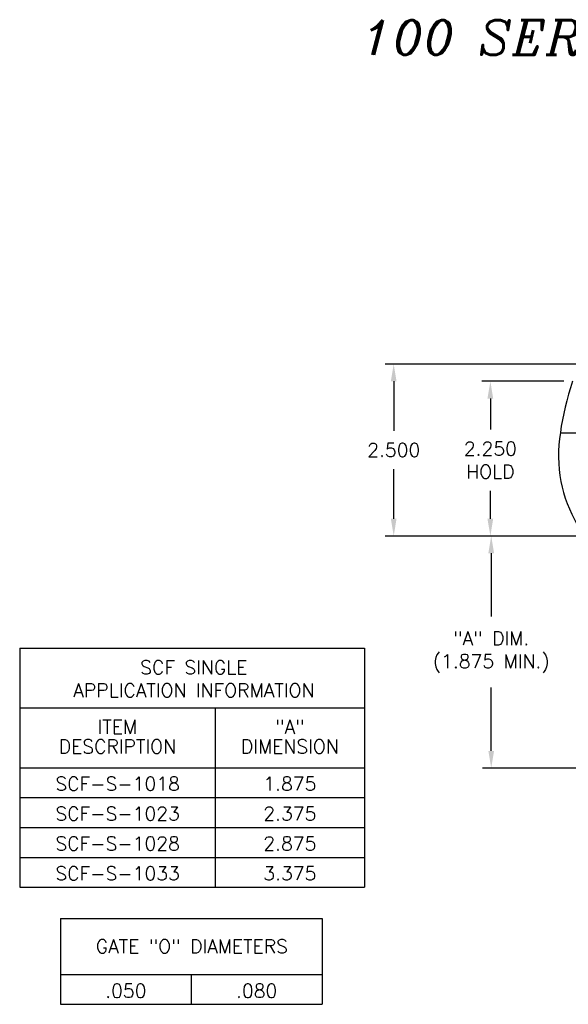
# Model space of a CAD drawing. Extents: x -79 to 56, y -28 to 58.
# Tile 9 of 23: x -70 to -62, y 38 to 52. Entities that reach past the tile are written whole.
import ezdxf
from ezdxf.enums import TextEntityAlignment as Align

# ---------------------------------------------------------------- set-up
doc = ezdxf.new("R2010")
doc.units = 0
doc.header["$MEASUREMENT"] = 0
doc.layers.get('DEFPOINTS').update_dxf_attribs({"linetype": 'CONTINUOUS'})
for name, color, linetype in [('DIM_OSCO', 4, 'CONTINUOUS'), ('DIMENSIONS', 4, 'CONTINUOUS'), ('DSCV_BORE_LIGHT', 134, 'CONTINUOUS'), ('INFO_BOX_SOLID', 7, 'CONTINUOUS'), ('INFO_BOX_TEXT', 4, 'CONTINUOUS')]:
    doc.layers.add(name, color=color, linetype=linetype)
doc.styles.add('ITALIC', font='italic.shx')
doc.styles.add('ROMANS', font='romans.shx')
doc.dimstyles.new('CATALOG', dxfattribs={"dimscale": 2, "dimtxt": 0.1, "dimasz": 0.125, "dimexe": 0.0625, "dimexo": 0.0625, "dimgap": 0.09, "dimtad": 0, "dimtih": 1, "dimtoh": 1, "dimdec": 3, "dimzin": 4, "dimdsep": 46, "dimtxsty": 'ROMANS', "dimcen": 0, "dimclrd": 256, "dimclre": 256, "dimclrt": 256, "dimadec": 0, "dimazin": 0, "dimtfac": 0.7, "dimtdec": 3, "dimtofl": 0, "dimtmove": 0, "dimatfit": 3, "dimfxl": 1, "dimtolj": 1, "dimtzin": 4, "dimlwd": -1, "dimlwe": -1, "dimarcsym": 0})

# ---------------------------------------------------------------- blocks, each defined once
blk = doc.blocks.new('*D75')
at = {"layer": 'DEFPOINTS', "color": 0}
for p in [(-61.82, 47.155), (-63.012, 44.905), (-58.415, 44.905)]:
    blk.add_point(p, dxfattribs=at)
at = {"layer": 'DIMENSIONS'}
for p, q in [((-61.945, 47.155), (-63.137, 47.155)), ((-63.012, 46.905), (-63.012, 46.454)), ((-63.012, 45.155), (-63.012, 45.561)), ((-58.54, 44.905), (-63.137, 44.905))]:
    blk.add_line(p, q, dxfattribs=at)
for points in [[(-63.054, 46.905), (-62.971, 46.905), (-63.012, 47.155)], [(-63.054, 45.155), (-62.971, 45.155), (-63.012, 44.905)]]:
    blk.add_solid(points, dxfattribs=at)
at = {"layer": 'DIMENSIONS', "insert": (-63.012, 46.007), "char_height": 0.2, "attachment_point": 5, "style": 'ROMANS'}
blk.add_mtext('\\A1;2.250 \\PHOLD', dxfattribs=at)
blk = doc.blocks.new('*D76')
at = {"layer": 'DEFPOINTS', "color": 0}
for p in [(-58.401, 44.905), (-63, 41.53), (-60.79, 41.53)]:
    blk.add_point(p, dxfattribs=at)
at = {"layer": 'DIMENSIONS'}
for p, q in [((-58.526, 44.905), (-63.125, 44.905)), ((-63, 44.655), (-63, 43.736)), ((-63, 41.78), (-63, 42.699)), ((-60.915, 41.53), (-63.125, 41.53))]:
    blk.add_line(p, q, dxfattribs=at)
for points in [[(-63.041, 44.655), (-62.958, 44.655), (-63, 44.905)], [(-63.041, 41.78), (-62.958, 41.78), (-63, 41.53)]]:
    blk.add_solid(points, dxfattribs=at)
at = {"layer": 'DIMENSIONS', "insert": (-63, 43.217), "char_height": 0.2, "attachment_point": 5, "style": 'ROMANS'}
blk.add_mtext('\\A1;"A" DIM.\\P(1.875 MIN.)', dxfattribs=at)
blk = doc.blocks.new('*D64')
at = {"layer": 'DEFPOINTS', "color": 0}
for p in [(-58.14, 47.405), (-64.417, 44.905), (-58.415, 44.905)]:
    blk.add_point(p, dxfattribs=at)
at = {"layer": 'DIM_OSCO'}
for p, q in [((-58.265, 47.405), (-64.542, 47.405)), ((-64.417, 47.155), (-64.417, 46.435)), ((-64.417, 45.155), (-64.417, 45.875)), ((-58.54, 44.905), (-64.542, 44.905))]:
    blk.add_line(p, q, dxfattribs=at)
for points in [[(-64.459, 47.155), (-64.376, 47.155), (-64.417, 47.405)], [(-64.459, 45.155), (-64.376, 45.155), (-64.417, 44.905)]]:
    blk.add_solid(points, dxfattribs=at)
at = {"layer": 'DIM_OSCO', "insert": (-64.417, 46.155), "char_height": 0.2, "attachment_point": 5, "style": 'ROMANS'}
blk.add_mtext('\\A1;2.500 ', dxfattribs=at)

msp = doc.modelspace()

# ---------------------------------------------------------------- linework, layer by layer
at = {"layer": 'DSCV_BORE_LIGHT'}
msp.add_line((-61.9957, 46.4049), (-59.1647, 46.4049), dxfattribs=at)
msp.add_open_spline([(-61.8201, 47.1549), (-61.9722, 46.6528), (-62.2779, 45.2256), (-60.2245, 43.4564), (-60.5749, 42.3386), (-60.7901, 41.5299)], degree=3, knots=[0.4596362, 0.4596362, 0.4596362, 0.4596362, 1.9489944, 4.7611154, 7.1099041, 7.1099041, 7.1099041, 7.1099041], dxfattribs=at)
at = {"layer": 'INFO_BOX_SOLID'}
for p, q in [((-69.8539, 43.2743), (-69.8539, 39.796)), ((-69.8539, 43.2743), (-64.84, 43.2743)), ((-64.84, 43.2743), (-64.84, 39.796)), ((-69.8539, 42.4047), (-64.84, 42.4047)), ((-67.0141, 42.4047), (-67.0141, 39.796)), ((-69.8539, 41.5351), (-64.84, 41.5351)), ((-69.8539, 41.1003), (-64.84, 41.1003)), ((-69.8539, 40.6656), (-64.84, 40.6656)), ((-69.8539, 40.2308), (-64.84, 40.2308)), ((-69.8539, 39.796), (-64.84, 39.796)), ((-69.2623, 39.3432), (-69.2623, 38.0932)), ((-69.2623, 39.3432), (-65.458, 39.3432)), ((-65.458, 39.3432), (-65.458, 38.0932)), ((-69.2623, 38.528), (-65.458, 38.528)), ((-67.3601, 38.528), (-67.3601, 38.0932)), ((-69.2623, 38.0932), (-65.458, 38.0932))]:
    msp.add_line(p, q, dxfattribs=at)

# ---------------------------------------------------------------- texts
at = {"layer": 'DIMENSIONS', "insert": (-64.8777, 52.4061), "char_height": 0.5, "width": 35.1429, "attachment_point": 1, "style": 'ITALIC'}
msp.add_mtext('100 SERIES SCF SINGLE ASSEMBLY', dxfattribs=at)
at = {"layer": 'INFO_BOX_TEXT', "style": 'ROMANS'}
for s, p in [('ITEM', (-68.4344, 42.0288)), ('"A"', (-65.9271, 42.0288)), ('DESCRIPTION', (-68.4344, 41.7427)), ('DIMENSION', (-65.9271, 41.7427)), ('SCF-S-1018', (-68.4301, 41.2012)), ('1.875', (-65.9271, 41.2012)), ('SCF-S-1023', (-68.4301, 40.7664)), ('2.375', (-65.9271, 40.7664)), ('SCF-S-1028', (-68.4301, 40.3316)), ('2.875', (-65.9271, 40.3316)), ('SCF-S-1033', (-68.4301, 39.8968)), ('3.375', (-65.9271, 39.8968)), ('GATE "O" DIAMETERS', (-67.3518, 38.8374)), ('.050', (-68.3112, 38.1899)), ('.080', (-66.4091, 38.1899))]:
    msp.add_text(s, height=0.2, dxfattribs=at).set_placement(p, align=Align.CENTER)
at = {"layer": 'INFO_BOX_TEXT', "insert": (-67.3224, 43.0936), "char_height": 0.2, "width": 3.9122, "attachment_point": 2, "style": 'ROMANS'}
msp.add_mtext('SCF SINGLE\\PAPPLICATION INFORMATION', dxfattribs=at)

# ---------------------------------------------------------------- dimensions: what is measured, and where the dimension line sits
at = {"layer": 'DIM_OSCO'}
dim = msp.add_linear_dim(base=(-64.4173, 44.9049), p1=(-58.1397, 47.4049), p2=(-58.4152, 44.9049), angle=90, dimstyle='CATALOG', override={"dimpost": ' '}, dxfattribs=at)
dim.commit()
dim.dimension.update_dxf_attribs({"geometry": '*D64', "text_midpoint": (-64.4173, 46.1549)})
at = {"layer": 'DIMENSIONS'}
for base, p1, p2, text, picture, middle in [((-63.0122, 44.9049), (-61.8201, 47.1549), (-58.4152, 44.9049), '<>\\PHOLD', '*D75', (-63.0122, 46.0073)), ((-62.9997, 41.5299), (-58.4014, 44.9049), (-60.7901, 41.5299), '"A" DIM.\\P(1.875 MIN.)', '*D76', (-62.9997, 43.2174))]:
    dim = msp.add_linear_dim(base=base, p1=p1, p2=p2, angle=90, text=text, dimstyle='CATALOG', override={"dimpost": ' '}, dxfattribs=at)
    dim.commit()
    dim.dimension.update_dxf_attribs({"geometry": picture, "text_midpoint": middle, "dimtype": 160})

doc.saveas('drawing.dxf')
